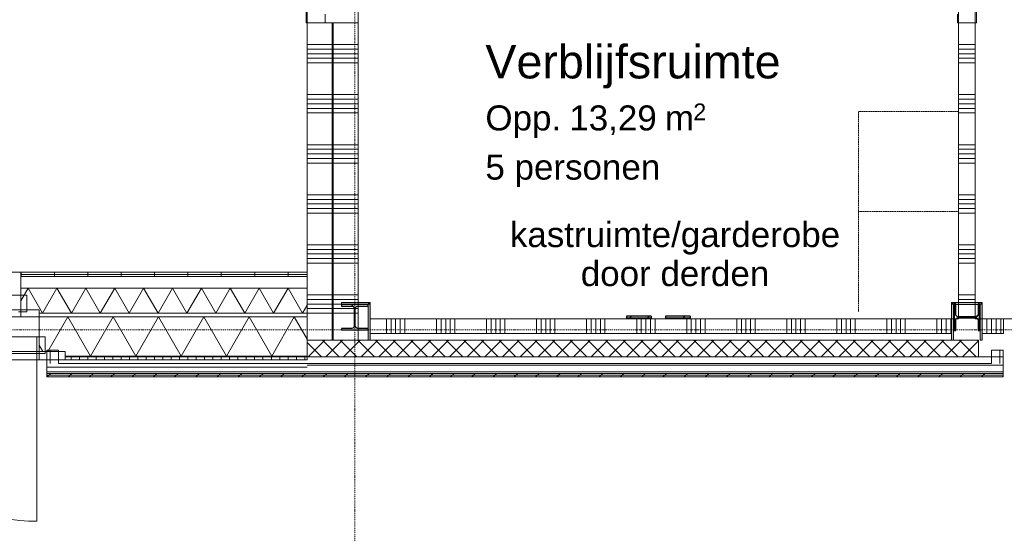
# Model space of a CAD drawing. Extents: x 0 to 92550, y 0 to 59400.
# Tile 48 of 87: x 48730 to 54633, y 10281 to 13359. Entities that reach past the tile are written whole.
import ezdxf
from ezdxf.xclip import XClip

# ---------------------------------------------------------------- set-up
doc = ezdxf.new("R2010")
doc.units = 0
doc.header["$MEASUREMENT"] = 0
doc.header["$XCLIPFRAME"] = 0
for name, pattern in [('Streep-punt fijn', [1251.000023, 626.000023, -312.5, 0, -312.5]), ('Streeplijn fijn', [234.119993, 155.999994, -78.119999]), ('Wipeout_Contour', [100000, 0, -100000])]:
    doc.linetypes.add(name, pattern=pattern)
for name, color, linetype in [('ZZ 21 Buitenwand algemeen', 7, 'Continuous'), ('ZZ 21 Buitenwand spouwblad baksteen', 7, 'Continuous'), ('ZZ 21 Buitenwand spouwblad hsb', 7, 'Continuous'), ('ZZ 22 Binnenwand metal stud', 7, 'Continuous'), ('ZZ 28 HDC staalconstructies', 7, 'Continuous'), ('ZZ 41 Buitenwandafwerking gevelhout', 7, 'Continuous'), ('ZZ 42 Aftimmerwerk algemeen', 7, 'Continuous'), ('ZZ 42 Binnenwandafwerking voorzetwand', 7, 'Continuous'), ('ZZ 72 Vaste inrichting', 7, 'Continuous'), ('ZZ A Stramien', 7, 'Continuous'), ('ZZ Info_tekst Algemeen', 7, 'Continuous'), ('ZZ Zone Gebruiksruimten', 7, 'Continuous')]:
    doc.layers.add(name, color=color, linetype=linetype)
doc.styles.add('GENERATED_STYLE_1', font='arial.ttf')
pattern_1 = [(90, (5738.87, 6500), (-200, 0), [])]
pattern_2 = [(45, (5738.87, 6500), (-63.63961, 63.63961), [])]
pattern_3 = [(45, (5738.87, 6500), (-159.099, 159.099), []), (45, (5685.83, 6553.03), (-159.099, 159.099), [])]

# ---------------------------------------------------------------- blocks, each defined once
blk = doc.blocks.new('*X35')
at = {"layer": 'ZZ 21 Buitenwand spouwblad hsb', "color": 7, "linetype": 'Continuous', "lineweight": 5, "ltscale": 0.01}
for p, q in [((48899.8, 11370), (49019.9, 11578)), ((49155.6, 11343), (49019.9, 11578)), ((49155.6, 11343), (49291.3, 11578)), ((49427, 11343), (49291.3, 11578)), ((49427, 11343), (49562.6, 11578)), ((49698.3, 11343), (49562.6, 11578)), ((49698.3, 11343), (49834, 11578)), ((49969.7, 11343), (49834, 11578)), ((49969.7, 11343), (50105.3, 11578)), ((50241, 11343), (50105.3, 11578)), ((50241, 11343), (50376.7, 11578)), ((50453.9, 11444.4), (50376.7, 11578)), ((48868.7, 11370), (48846.9, 11407.8))]:
    blk.add_line(p, q, dxfattribs=at)
blk = doc.blocks.new('*X39')
at = {"layer": 'ZZ 22 Binnenwand metal stud', "color": 7, "linetype": 'Continuous', "lineweight": 5, "ltscale": 0.01}
for p, q in [((50608.9, 13209.7), (50675.3, 13209.7)), ((50608.9, 13182.3), (50675.3, 13182.3)), ((50675.3, 13209.7), (50758.9, 13209.7)), ((50675.3, 13182.3), (50758.9, 13182.3)), ((50608.9, 13154.9), (50675.3, 13154.9)), ((50608.9, 13127.4), (50675.3, 13127.4)), ((50675.3, 13154.9), (50758.9, 13154.9)), ((50675.3, 13127.4), (50758.9, 13127.4)), ((50608.9, 13100), (50675.3, 13100)), ((50675.3, 13100), (50758.9, 13100)), ((50608.9, 12909.7), (50675.3, 12909.7)), ((50608.9, 12882.3), (50675.3, 12882.3)), ((50675.3, 12909.7), (50758.9, 12909.7)), ((50675.3, 12882.3), (50758.9, 12882.3)), ((50608.9, 12854.9), (50675.3, 12854.9)), ((50608.9, 12827.4), (50675.3, 12827.4)), ((50675.3, 12854.9), (50758.9, 12854.9)), ((50675.3, 12827.4), (50758.9, 12827.4)), ((50608.9, 12800), (50675.3, 12800)), ((50675.3, 12800), (50758.9, 12800)), ((50608.9, 12609.7), (50675.3, 12609.7)), ((50608.9, 12582.3), (50675.3, 12582.3)), ((50675.3, 12609.7), (50758.9, 12609.7)), ((50675.3, 12582.3), (50758.9, 12582.3)), ((50608.9, 12554.9), (50675.3, 12554.9)), ((50608.9, 12527.4), (50675.3, 12527.4)), ((50675.3, 12554.9), (50758.9, 12554.9)), ((50675.3, 12527.4), (50758.9, 12527.4)), ((50608.9, 12500), (50675.3, 12500)), ((50675.3, 12500), (50758.9, 12500)), ((50608.9, 12309.7), (50675.3, 12309.7)), ((50608.9, 12282.3), (50675.3, 12282.3)), ((50675.3, 12309.7), (50758.9, 12309.7)), ((50675.3, 12282.3), (50758.9, 12282.3)), ((50608.9, 12254.9), (50675.3, 12254.9)), ((50608.9, 12227.4), (50675.3, 12227.4)), ((50675.3, 12254.9), (50758.9, 12254.9)), ((50675.3, 12227.4), (50758.9, 12227.4)), ((50608.9, 12200), (50675.3, 12200)), ((50675.3, 12200), (50758.9, 12200)), ((50608.9, 12009.7), (50675.3, 12009.7)), ((50608.9, 11982.3), (50675.3, 11982.3)), ((50675.3, 12009.7), (50758.9, 12009.7)), ((50675.3, 11982.3), (50758.9, 11982.3)), ((50608.9, 11954.9), (50675.3, 11954.9)), ((50608.9, 11927.4), (50675.3, 11927.4)), ((50675.3, 11954.9), (50758.9, 11954.9)), ((50675.3, 11927.4), (50758.9, 11927.4)), ((50608.9, 11900), (50675.3, 11900)), ((50675.3, 11900), (50758.9, 11900)), ((50608.9, 11709.7), (50675.3, 11709.7)), ((50675.3, 11709.7), (50758.9, 11709.7)), ((50608.9, 11682.3), (50675.3, 11682.3)), ((50608.9, 11654.9), (50675.3, 11654.9)), ((50675.3, 11682.3), (50758.9, 11682.3)), ((50675.3, 11654.9), (50758.9, 11654.9)), ((50608.9, 11627.4), (50675.3, 11627.4)), ((50608.9, 11600), (50675.3, 11600)), ((50675.3, 11627.4), (50758.9, 11627.4)), ((50675.3, 11600), (50758.9, 11600))]:
    blk.add_line(p, q, dxfattribs=at)
blk = doc.blocks.new('*X43')
at = {"layer": 'ZZ 22 Binnenwand metal stud', "color": 7, "linetype": 'Continuous', "lineweight": 5, "ltscale": 0.01}
for p, q in [((50453.9, 13209.7), (50603.9, 13209.7)), ((50453.9, 13182.3), (50603.9, 13182.3)), ((50453.9, 13154.9), (50603.9, 13154.9)), ((50453.9, 13127.4), (50603.9, 13127.4)), ((50453.9, 13100), (50603.9, 13100)), ((50453.9, 12909.7), (50603.9, 12909.7)), ((50453.9, 12882.3), (50603.9, 12882.3)), ((50453.9, 12854.9), (50603.9, 12854.9)), ((50453.9, 12827.4), (50603.9, 12827.4)), ((50453.9, 12800), (50603.9, 12800)), ((50453.9, 12609.7), (50603.9, 12609.7)), ((50453.9, 12582.3), (50603.9, 12582.3)), ((50453.9, 12554.9), (50603.9, 12554.9)), ((50453.9, 12527.4), (50603.9, 12527.4)), ((50453.9, 12500), (50603.9, 12500)), ((50453.9, 12309.7), (50603.9, 12309.7)), ((50453.9, 12282.3), (50603.9, 12282.3)), ((50453.9, 12254.9), (50603.9, 12254.9)), ((50453.9, 12227.4), (50603.9, 12227.4)), ((50453.9, 12200), (50603.9, 12200)), ((50453.9, 12009.7), (50603.9, 12009.7)), ((50453.9, 11982.3), (50603.9, 11982.3)), ((50453.9, 11954.9), (50603.9, 11954.9)), ((50453.9, 11927.4), (50603.9, 11927.4)), ((50453.9, 11900), (50603.9, 11900)), ((50453.9, 11709.7), (50603.9, 11709.7)), ((50453.9, 11682.3), (50603.9, 11682.3)), ((50453.9, 11654.9), (50603.9, 11654.9)), ((50453.9, 11627.4), (50603.9, 11627.4)), ((50453.9, 11600), (50603.9, 11600))]:
    blk.add_line(p, q, dxfattribs=at)
blk = doc.blocks.new('*X65')
at = {"layer": 'ZZ 22 Binnenwand metal stud', "color": 7, "linetype": 'Continuous', "lineweight": 5, "ltscale": 0.01}
for p, q in [((54358.9, 13209.7), (54458.9, 13209.7)), ((54358.9, 13182.3), (54458.9, 13182.3)), ((54358.9, 13154.9), (54458.9, 13154.9)), ((54358.9, 13127.4), (54458.9, 13127.4)), ((54358.9, 13100), (54458.9, 13100)), ((54358.9, 12909.7), (54458.9, 12909.7)), ((54358.9, 12882.3), (54458.9, 12882.3)), ((54358.9, 12854.9), (54458.9, 12854.9)), ((54358.9, 12827.4), (54458.9, 12827.4)), ((54358.9, 12800), (54458.9, 12800)), ((54358.9, 12609.7), (54458.9, 12609.7)), ((54358.9, 12582.3), (54458.9, 12582.3)), ((54358.9, 12554.9), (54458.9, 12554.9)), ((54358.9, 12527.4), (54458.9, 12527.4)), ((54358.9, 12500), (54458.9, 12500)), ((54358.9, 12309.7), (54458.9, 12309.7)), ((54358.9, 12282.3), (54458.9, 12282.3)), ((54358.9, 12254.9), (54458.9, 12254.9)), ((54358.9, 12227.4), (54458.9, 12227.4)), ((54358.9, 12200), (54458.9, 12200)), ((54358.9, 12009.7), (54458.9, 12009.7)), ((54358.9, 11982.3), (54458.9, 11982.3)), ((54358.9, 11954.9), (54458.9, 11954.9)), ((54358.9, 11927.4), (54458.9, 11927.4)), ((54358.9, 11900), (54458.9, 11900)), ((54358.9, 11709.7), (54458.9, 11709.7)), ((54358.9, 11682.3), (54458.9, 11682.3))]:
    blk.add_line(p, q, dxfattribs=at)
blk = doc.blocks.new('*X151')
at = {"layer": 'ZZ 22 Binnenwand metal stud', "color": 7, "linetype": 'Continuous', "lineweight": 5, "ltscale": 0.01}
for p, q in [((50929.1, 11492.9), (50929.1, 11567)), ((50956.6, 11492.9), (50956.6, 11567)), ((50984, 11492.9), (50984, 11567)), ((51011.4, 11492.9), (51011.4, 11567)), ((51038.9, 11492.9), (51038.9, 11567)), ((51229.1, 11492.9), (51229.1, 11567)), ((51256.6, 11492.9), (51256.6, 11567)), ((51284, 11492.9), (51284, 11567)), ((51311.4, 11492.9), (51311.4, 11567)), ((51338.9, 11492.9), (51338.9, 11567)), ((51529.1, 11492.9), (51529.1, 11567)), ((51556.6, 11492.9), (51556.6, 11567)), ((51584, 11492.9), (51584, 11567)), ((51611.4, 11492.9), (51611.4, 11567)), ((51638.9, 11492.9), (51638.9, 11567)), ((51829.1, 11492.9), (51829.1, 11567)), ((51856.6, 11492.9), (51856.6, 11567)), ((51884, 11492.9), (51884, 11567)), ((51911.4, 11492.9), (51911.4, 11567)), ((51938.9, 11492.9), (51938.9, 11567)), ((52129.1, 11492.9), (52129.1, 11567)), ((52156.6, 11492.9), (52156.6, 11567)), ((52184, 11492.9), (52184, 11567)), ((52211.4, 11492.9), (52211.4, 11567)), ((52238.9, 11492.9), (52238.9, 11567)), ((52429.1, 11492.9), (52429.1, 11567)), ((52456.6, 11492.9), (52456.6, 11567)), ((52484, 11492.9), (52484, 11567)), ((52511.4, 11492.9), (52511.4, 11567)), ((52538.9, 11492.9), (52538.9, 11567)), ((52729.1, 11492.9), (52729.1, 11567)), ((52756.6, 11492.9), (52756.6, 11567)), ((52784, 11492.9), (52784, 11567)), ((52811.4, 11492.9), (52811.4, 11567)), ((52838.9, 11492.9), (52838.9, 11567)), ((53029.1, 11492.9), (53029.1, 11567)), ((53056.6, 11492.9), (53056.6, 11567)), ((53084, 11492.9), (53084, 11567)), ((53111.4, 11492.9), (53111.4, 11567)), ((53138.9, 11492.9), (53138.9, 11567)), ((53329.1, 11492.9), (53329.1, 11567)), ((53356.6, 11492.9), (53356.6, 11567)), ((53384, 11492.9), (53384, 11567)), ((53411.4, 11492.9), (53411.4, 11567)), ((53438.9, 11492.9), (53438.9, 11567)), ((53629.1, 11492.9), (53629.1, 11567)), ((53656.6, 11492.9), (53656.6, 11567)), ((53684, 11492.9), (53684, 11567)), ((53711.4, 11492.9), (53711.4, 11567)), ((53738.9, 11492.9), (53738.9, 11567)), ((53929.1, 11492.9), (53929.1, 11567)), ((53956.6, 11492.9), (53956.6, 11567)), ((53984, 11492.9), (53984, 11567)), ((54011.4, 11492.9), (54011.4, 11567)), ((54038.9, 11492.9), (54038.9, 11567)), ((54229.1, 11492.9), (54229.1, 11567)), ((54256.6, 11492.9), (54256.6, 11567)), ((54284, 11492.9), (54284, 11567)), ((54311.4, 11492.9), (54311.4, 11567)), ((50929.1, 11479), (50929.1, 11492.9)), ((50956.6, 11479), (50956.6, 11492.9)), ((50984, 11479), (50984, 11492.9)), ((51011.4, 11479), (51011.4, 11492.9)), ((51038.9, 11479), (51038.9, 11492.9)), ((51229.1, 11479), (51229.1, 11492.9)), ((51256.6, 11479), (51256.6, 11492.9)), ((51284, 11479), (51284, 11492.9)), ((51311.4, 11479), (51311.4, 11492.9)), ((51338.9, 11479), (51338.9, 11492.9)), ((51529.1, 11479), (51529.1, 11492.9)), ((51556.6, 11479), (51556.6, 11492.9)), ((51584, 11479), (51584, 11492.9)), ((51611.4, 11479), (51611.4, 11492.9)), ((51638.9, 11479), (51638.9, 11492.9)), ((51829.1, 11479), (51829.1, 11492.9)), ((51856.6, 11479), (51856.6, 11492.9)), ((51884, 11479), (51884, 11492.9)), ((51911.4, 11479), (51911.4, 11492.9)), ((51938.9, 11479), (51938.9, 11492.9)), ((52129.1, 11479), (52129.1, 11492.9)), ((52156.6, 11479), (52156.6, 11492.9)), ((52184, 11479), (52184, 11492.9)), ((52211.4, 11479), (52211.4, 11492.9)), ((52238.9, 11479), (52238.9, 11492.9)), ((52429.1, 11479), (52429.1, 11492.9)), ((52456.6, 11479), (52456.6, 11492.9)), ((52484, 11479), (52484, 11492.9)), ((52511.4, 11479), (52511.4, 11492.9)), ((52538.9, 11479), (52538.9, 11492.9)), ((52729.1, 11479), (52729.1, 11492.9)), ((52756.6, 11479), (52756.6, 11492.9)), ((52784, 11479), (52784, 11492.9)), ((52811.4, 11479), (52811.4, 11492.9)), ((52838.9, 11479), (52838.9, 11492.9)), ((53029.1, 11479), (53029.1, 11492.9)), ((53056.6, 11479), (53056.6, 11492.9)), ((53084, 11479), (53084, 11492.9)), ((53111.4, 11479), (53111.4, 11492.9)), ((53138.9, 11479), (53138.9, 11492.9)), ((53329.1, 11479), (53329.1, 11492.9)), ((53356.6, 11479), (53356.6, 11492.9)), ((53384, 11479), (53384, 11492.9)), ((53411.4, 11479), (53411.4, 11492.9)), ((53438.9, 11479), (53438.9, 11492.9)), ((53629.1, 11479), (53629.1, 11492.9)), ((53656.6, 11479), (53656.6, 11492.9)), ((53684, 11479), (53684, 11492.9)), ((53711.4, 11479), (53711.4, 11492.9)), ((53738.9, 11479), (53738.9, 11492.9)), ((53929.1, 11479), (53929.1, 11492.9)), ((53956.6, 11479), (53956.6, 11492.9)), ((53984, 11479), (53984, 11492.9)), ((54011.4, 11479), (54011.4, 11492.9)), ((54038.9, 11479), (54038.9, 11492.9)), ((54229.1, 11479), (54229.1, 11492.9)), ((54256.6, 11479), (54256.6, 11492.9)), ((54284, 11479), (54284, 11492.9)), ((54311.4, 11479), (54311.4, 11492.9))]:
    blk.add_line(p, q, dxfattribs=at)
blk = doc.blocks.new('*X198')
at = {"layer": 'ZZ 22 Binnenwand metal stud', "color": 7, "linetype": 'Continuous', "lineweight": 5, "ltscale": 0.01}
for p, q in [((54529.1, 11492.9), (54529.1, 11567)), ((54556.6, 11492.9), (54556.6, 11567)), ((54584, 11492.9), (54584, 11567)), ((54611.4, 11492.9), (54611.4, 11567)), ((54529.1, 11479), (54529.1, 11492.9)), ((54556.6, 11479), (54556.6, 11492.9)), ((54584, 11479), (54584, 11492.9)), ((54611.4, 11479), (54611.4, 11492.9))]:
    blk.add_line(p, q, dxfattribs=at)
blk = doc.blocks.new('*X211')
at = {"layer": 'ZZ 42 Binnenwandafwerking voorzetwand', "color": 7, "linetype": 'Continuous', "lineweight": 5, "ltscale": 0.01}
for p, q in [((48736.9, 11674.7), (48780.3, 11750)), ((48866.9, 11600), (48780.3, 11750)), ((48866.9, 11600), (48953.5, 11750)), ((49040.1, 11600), (48953.5, 11750)), ((49040.1, 11600), (49126.7, 11750)), ((49213.3, 11600), (49126.7, 11750)), ((49213.3, 11600), (49299.9, 11750)), ((49386.5, 11600), (49299.9, 11750)), ((49386.5, 11600), (49473.1, 11750)), ((49559.8, 11600), (49473.1, 11750)), ((49559.8, 11600), (49646.4, 11750)), ((49733, 11600), (49646.4, 11750)), ((49733, 11600), (49819.6, 11750)), ((49906.2, 11600), (49819.6, 11750)), ((49906.2, 11600), (49992.8, 11750)), ((50079.4, 11600), (49992.8, 11750)), ((50079.4, 11600), (50166, 11750)), ((50252.6, 11600), (50166, 11750)), ((50252.6, 11600), (50339.2, 11750)), ((50425.8, 11600), (50339.2, 11750)), ((50425.8, 11600), (50453.9, 11648.7))]:
    blk.add_line(p, q, dxfattribs=at)
blk = doc.blocks.new('Drawing_1_1', base_point=(5738.9, 6500))
at = {"layer": 'ZZ 21 Buitenwand algemeen', "linetype": 'Continuous', "lineweight": 0, "true_color": 0x000000}
h = blk.add_hatch(dxfattribs=at)
h.set_pattern_fill('415_Isolatie_ruit_0001', color=18, style=0, pattern_type=2)
h.set_pattern_definition([(45, (5738.87, 6500), (-53.03301, 53.03301), []), (135, (5738.87, 6500), (53.03301, 53.03301), [])])
h.paths.add_polyline_path([(50453.9, 11439), (50453.9, 11339), (54478.9, 11339), (54478.9, 11439)])
at = {"layer": 'ZZ 21 Buitenwand spouwblad hsb', "linetype": 'Continuous', "lineweight": 0, "true_color": 0x7f7f7f}
blk.add_hatch(color=8, dxfattribs=at).paths.add_polyline_path([(49003.9, 11339), (50453.9, 11339), (50453.9, 11343), (49003.9, 11343)])
at = {"layer": 'ZZ 28 HDC staalconstructies', "linetype": 'Continuous', "lineweight": 0, "true_color": 0x000000}
h = blk.add_hatch(dxfattribs=at)
h.set_pattern_fill('515_Staal_0001', color=18, style=0, pattern_type=2)
h.set_pattern_definition([(315, (50658.87, 11500), (159.1, 159.1), []), (315, (50605.83, 11446.97), (159.1, 159.1), [])])
h.paths.add_polyline_path([(50818.9, 11500), (50818.9, 11509), (50756.9, 11509, -0.414214), (50741.9, 11524), (50741.9, 11628, -0.414214), (50756.9, 11643), (50818.9, 11643), (50818.9, 11652), (50658.9, 11652), (50658.9, 11643), (50720.9, 11643, -0.414214), (50735.9, 11628), (50735.9, 11524, -0.414214), (50720.9, 11509), (50658.9, 11509), (50658.9, 11500)])
h = blk.add_hatch(dxfattribs=at)
h.set_pattern_fill('515_Staal_0001', color=18, style=0, pattern_type=2)
h.set_pattern_definition([(225, (54332.87, 11656), (-159.1, 159.1), []), (225, (54279.83, 11709.03), (-159.1, 159.1), [])])
h.paths.add_polyline_path([(54475.9, 11558), (54475.9, 11496), (54484.9, 11496), (54484.9, 11656), (54475.9, 11656), (54475.9, 11594, -0.414214), (54460.9, 11579), (54356.9, 11579, -0.414214), (54341.9, 11594), (54341.9, 11656), (54332.9, 11656), (54332.9, 11496), (54341.9, 11496), (54341.9, 11558, -0.414214), (54356.9, 11573), (54460.9, 11573, -0.414214)])
h = blk.add_hatch(dxfattribs=at)
h.set_pattern_fill('515_Staal_0001', color=18, style=0, pattern_type=2)
h.set_pattern_definition(pattern_3)
h.paths.add_polyline_path([(52516, 11582), (52368.5, 11582), (52368.5, 11570), (52516, 11570)])
h = blk.add_hatch(dxfattribs=at)
h.set_pattern_fill('515_Staal_0001', color=18, style=0, pattern_type=2)
h.set_pattern_definition(pattern_3)
h.paths.add_polyline_path([(52749.3, 11582), (52601.7, 11582), (52601.7, 11570), (52749.3, 11570)])
at = {"layer": 'ZZ 42 Aftimmerwerk algemeen', "linetype": 'Continuous', "lineweight": 0, "true_color": 0x7f7f7f}
for points in [[(50818.9, 11664), (50658.9, 11664), (50658.9, 11652), (50818.9, 11652)], [(50818.9, 11652), (50830.9, 11664), (50818.9, 11664)], [(50818.9, 11652), (50830.9, 11652), (50830.9, 11664)], [(50818.9, 11652), (50818.9, 11439), (50830.9, 11439), (50830.9, 11652)], [(54328.9, 11652), (54316.9, 11664), (54316.9, 11652)], [(54328.9, 11664), (54316.9, 11664), (54328.9, 11652)], [(54316.9, 11652), (54316.9, 11439), (54328.9, 11439), (54328.9, 11652)], [(54328.9, 11652), (54488.9, 11652), (54488.9, 11664), (54328.9, 11664)], [(54488.9, 11664), (54328.9, 11664), (54328.9, 11652), (54488.9, 11652)], [(54488.9, 11652), (54500.9, 11664), (54488.9, 11664)], [(54488.9, 11652), (54500.9, 11652), (54500.9, 11664)], [(54488.9, 11652), (54488.9, 11439), (54500.9, 11439), (54500.9, 11652)]]:
    blk.add_hatch(color=8, dxfattribs=at).paths.add_polyline_path(points)
at = {"layer": 'ZZ 42 Binnenwandafwerking voorzetwand', "linetype": 'Continuous', "lineweight": 0, "true_color": 0x000000}
h = blk.add_hatch(dxfattribs=at)
h.set_pattern_fill('930_Lijnen_vert_200_0001', color=18, style=0, pattern_type=2)
h.set_pattern_definition(pattern_1)
h.paths.add_polyline_path([(48736.9, 11845), (48736.9, 11832.5), (50453.9, 11832.5), (50453.9, 11845)])
h = blk.add_hatch(dxfattribs=at)
h.set_pattern_fill('930_Lijnen_vert_200_0001', color=18, style=0, pattern_type=2)
h.set_pattern_definition(pattern_1)
h.paths.add_polyline_path([(48736.9, 11820), (50453.9, 11820), (50453.9, 11832.5), (48736.9, 11832.5)])
at = {"layer": 'ZZ 21 Buitenwand algemeen', "color": 7, "linetype": 'Continuous', "lineweight": 15, "ltscale": 0.01}
blk.add_line((54478.9, 11339), (54478.9, 11439), dxfattribs=at)
blk.add_line((54478.9, 11339), (54478.9, 11439), dxfattribs=at)
at = {"layer": 'ZZ 21 Buitenwand algemeen', "color": 7, "linetype": 'Continuous', "lineweight": 15, "ltscale": 0.01, "flags": 128}
for points in [[(54478.9, 11439), (50453.9, 11439)], [(50453.9, 11339), (50453.9, 11439)], [(50453.9, 11339), (54478.9, 11339)]]:
    blk.add_lwpolyline(points, dxfattribs=at)
at = {"layer": 'ZZ 21 Buitenwand spouwblad hsb', "color": 7, "linetype": 'Continuous', "lineweight": 5, "ltscale": 0.01}
for p, q in [((48846.9, 11370), (48846.9, 11578)), ((48846.9, 11343), (48846.9, 11578)), ((48846.9, 11339), (48846.9, 11343)), ((48846.9, 11321), (48846.9, 11339))]:
    blk.add_line(p, q, dxfattribs=at)
at = {"layer": 'ZZ 21 Buitenwand spouwblad hsb', "color": 7, "linetype": 'Continuous', "lineweight": 9, "ltscale": 0.01}
for p, q in [((49003.9, 11343), (50453.9, 11343)), ((49003.9, 11339), (50453.9, 11339))]:
    blk.add_line(p, q, dxfattribs=at)
at = {"layer": 'ZZ 21 Buitenwand spouwblad hsb', "color": 7, "linetype": 'Continuous', "lineweight": 9, "ltscale": 0.01, "flags": 128}
blk.add_lwpolyline([(50453.9, 11578), (48846.9, 11578)], dxfattribs=at)
at = {"layer": 'ZZ 21 Buitenwand spouwblad hsb', "color": 7, "linetype": 'Continuous', "lineweight": 5, "ltscale": 0.01, "flags": 128}
for points in [[(50453.9, 11343), (50453.9, 11578)], [(50453.9, 11339), (50453.9, 11343)]]:
    blk.add_lwpolyline(points, dxfattribs=at)
at = {"layer": 'ZZ 22 Binnenwand metal stud', "color": 7, "linetype": 'Continuous', "lineweight": 9, "ltscale": 0.01}
for p, q in [((50446.9, 13341), (50446.9, 13408)), ((54465.9, 13341), (54465.9, 13408)), ((50560.9, 13341), (50446.9, 13341)), ((50560.9, 13391), (50560.9, 13341)), ((54351.9, 13391), (54351.9, 13341)), ((54351.9, 13341), (54465.9, 13341))]:
    blk.add_line(p, q, dxfattribs=at)
at = {"layer": 'ZZ 22 Binnenwand metal stud', "color": 7, "linetype": 'Continuous', "lineweight": 15, "ltscale": 0.01}
for p, q in [((50453.9, 13341), (50560.9, 13341)), ((50453.9, 13341), (50560.9, 13341)), ((50453.9, 13341), (50560.9, 13341)), ((50560.9, 13341), (50603.9, 13341)), ((50560.9, 13341), (50603.9, 13341)), ((50603.9, 11439), (50603.9, 13341)), ((50608.9, 11439), (50608.9, 13341)), ((50608.9, 13341), (50758.9, 13341)), ((50608.9, 13341), (50758.9, 13341)), ((54458.9, 13341), (54358.9, 13341)), ((54458.9, 13341), (54358.9, 13341)), ((54458.9, 13341), (54358.9, 13341)), ((54628.9, 11479), (54628.9, 11567)), ((54628.9, 11479), (54628.9, 11567))]:
    blk.add_line(p, q, dxfattribs=at)
at = {"layer": 'ZZ 22 Binnenwand metal stud', "color": 7, "linetype": 'Continuous', "lineweight": 5, "ltscale": 0.01}
blk.add_line((50603.9, 13341), (50608.9, 13341), dxfattribs=at)
blk.add_line((50603.9, 13341), (50608.9, 13341), dxfattribs=at)
at = {"layer": 'ZZ 22 Binnenwand metal stud', "color": 7, "linetype": 'Continuous', "lineweight": 15, "ltscale": 0.01, "flags": 128}
for points in [[(50453.9, 13341), (50453.9, 11439)], [(50758.9, 11439), (50758.9, 13341)], [(54358.9, 13341), (54358.9, 11664)], [(54458.9, 11664), (54458.9, 13341)], [(54458.9, 11664), (54358.9, 11664)], [(54316.9, 11567), (50830.9, 11567)], [(50830.9, 11567), (50830.9, 11479)], [(54316.9, 11479), (54316.9, 11567)], [(54628.9, 11567), (54500.9, 11567)], [(54500.9, 11567), (54500.9, 11479)], [(50830.9, 11479), (54316.9, 11479)], [(54500.9, 11479), (54628.9, 11479)], [(50603.9, 11439), (50453.9, 11439)], [(50758.9, 11439), (50608.9, 11439)]]:
    blk.add_lwpolyline(points, dxfattribs=at)
at = {"layer": 'ZZ 22 Binnenwand metal stud', "color": 7, "linetype": 'Continuous', "lineweight": 5, "ltscale": 0.01, "flags": 128}
blk.add_lwpolyline([(50608.9, 11439), (50603.9, 11439)], dxfattribs=at)
at = {"layer": 'ZZ 28 HDC staalconstructies', "color": 7, "linetype": 'Continuous', "lineweight": 25, "ltscale": 0.01}
for p, q in [((52516, 11582), (52368.5, 11582)), ((52368.5, 11582), (52368.5, 11570)), ((52516, 11570), (52368.5, 11570)), ((52516, 11582), (52516, 11570)), ((52749.3, 11582), (52601.7, 11582)), ((52601.7, 11582), (52601.7, 11570)), ((52749.3, 11570), (52601.7, 11570)), ((52749.3, 11582), (52749.3, 11570))]:
    blk.add_line(p, q, dxfattribs=at)
at = {"layer": 'ZZ 28 HDC staalconstructies', "color": 7, "linetype": 'Continuous', "lineweight": 25, "ltscale": 0.01, "flags": 128}
for points in [[(50818.9, 11500), (50818.9, 11509), (50756.9, 11509, -0.414214), (50741.9, 11524), (50741.9, 11628, -0.414214), (50756.9, 11643), (50818.9, 11643), (50818.9, 11652), (50658.9, 11652), (50658.9, 11643), (50720.9, 11643, -0.414214), (50735.9, 11628), (50735.9, 11524, -0.414214), (50720.9, 11509), (50658.9, 11509), (50658.9, 11500)], [(54475.9, 11558), (54475.9, 11496), (54484.9, 11496), (54484.9, 11656), (54475.9, 11656), (54475.9, 11594, -0.414214), (54460.9, 11579), (54356.9, 11579, -0.414214), (54341.9, 11594), (54341.9, 11656), (54332.9, 11656), (54332.9, 11496), (54341.9, 11496), (54341.9, 11558, -0.414214), (54356.9, 11573), (54460.9, 11573, -0.414214)]]:
    blk.add_lwpolyline(points, format="xyb", close=True, dxfattribs=at)
at = {"layer": 'ZZ 41 Buitenwandafwerking gevelhout', "color": 7, "linetype": 'Continuous', "lineweight": 9, "ltscale": 0.01}
for p, q in [((48682.4, 11708.5), (48773.9, 11708.5)), ((48773.9, 11708.5), (48773.9, 11608)), ((48773.9, 11608), (48723.9, 11608)), ((48833.9, 11458.5), (47828.9, 11458.5)), ((48833.9, 11458.5), (48792.4, 11458.5)), ((48792.4, 11458.5), (48883.9, 11458.5)), ((48833.9, 11358), (48833.9, 11458.5)), ((48833.9, 11358), (48833.9, 11458.5)), ((47828.9, 11358), (48833.9, 11358)), ((48833.9, 11358), (48833.9, 10353))]:
    blk.add_line(p, q, dxfattribs=at)
at = {"layer": 'ZZ 41 Buitenwandafwerking gevelhout', "color": 7, "linetype": 'Continuous', "lineweight": 5, "ltscale": 0.01}
for p, q in [((48792.4, 11458.5), (46865.4, 11458.5)), ((46823.9, 11358), (48833.9, 11358))]:
    blk.add_line(p, q, dxfattribs=at)
at = {"layer": 'ZZ 41 Buitenwandafwerking gevelhout', "color": 7, "linetype": 'Continuous', "lineweight": 9, "ltscale": 0.01}
blk.add_arc((48833.9, 11358), 1005, 180, 270, dxfattribs=at)
at = {"layer": 'ZZ 42 Aftimmerwerk algemeen', "color": 7, "linetype": 'Continuous', "lineweight": 9, "ltscale": 0.01, "flags": 128}
for points in [[(50818.9, 11664), (50658.9, 11664)], [(50658.9, 11664), (50658.9, 11652)], [(50658.9, 11652), (50818.9, 11652)], [(50830.9, 11664), (50818.9, 11664)], [(50818.9, 11652), (50818.9, 11439)], [(50830.9, 11439), (50830.9, 11664)], [(54316.9, 11664), (54316.9, 11652)], [(54488.9, 11664), (54316.9, 11664)], [(54316.9, 11652), (54316.9, 11439)], [(54488.9, 11664), (54328.9, 11664)], [(54328.9, 11652), (54488.9, 11652)], [(54328.9, 11439), (54328.9, 11652)], [(54328.9, 11652), (54488.9, 11652)], [(54500.9, 11664), (54488.9, 11664)], [(54488.9, 11652), (54488.9, 11439)], [(54500.9, 11439), (54500.9, 11664)], [(50830.9, 11439), (50818.9, 11439)], [(54316.9, 11439), (54328.9, 11439)], [(54500.9, 11439), (54488.9, 11439)]]:
    blk.add_lwpolyline(points, dxfattribs=at)
at = {"layer": 'ZZ 42 Binnenwandafwerking voorzetwand', "color": 7, "linetype": 'Continuous', "lineweight": 9, "ltscale": 0.01}
for p, q in [((48736.9, 11832.5), (48736.9, 11845)), ((48736.9, 11832.5), (48736.9, 11845)), ((50453.9, 11832.5), (48736.9, 11832.5)), ((48736.9, 11820), (48736.9, 11832.5)), ((48736.9, 11820), (48736.9, 11832.5)), ((50453.9, 11820), (48736.9, 11820)), ((50453.9, 11750), (48736.9, 11750)), ((48736.9, 11620), (48736.9, 11750)), ((48736.9, 11600), (48736.9, 11750)), ((48736.9, 11620), (48846.9, 11620)), ((48846.9, 11578), (48846.9, 11620)), ((48846.9, 11600), (50453.9, 11600))]:
    blk.add_line(p, q, dxfattribs=at)
at = {"layer": 'ZZ 42 Binnenwandafwerking voorzetwand', "color": 7, "linetype": 'Continuous', "lineweight": 5, "ltscale": 0.01}
for p, q in [((48736.9, 11750), (48736.9, 11820)), ((48736.9, 11750), (48736.9, 11820)), ((48736.9, 11578), (48736.9, 11600))]:
    blk.add_line(p, q, dxfattribs=at)
at = {"layer": 'ZZ 42 Binnenwandafwerking voorzetwand', "color": 255, "linetype": 'Continuous', "lineweight": 0, "ltscale": 0.01}
blk.add_line((46810.9, 11578), (48846.9, 11578), dxfattribs=at)
at = {"layer": 'ZZ 42 Binnenwandafwerking voorzetwand', "color": 7, "linetype": 'Continuous', "lineweight": 9, "ltscale": 0.01, "flags": 128}
for points in [[(50453.9, 11845), (48736.9, 11845)], [(50453.9, 11832.5), (50453.9, 11845)], [(50453.9, 11820), (50453.9, 11832.5)], [(50453.9, 11600), (50453.9, 11750)], [(48846.9, 11578), (50453.9, 11578)]]:
    blk.add_lwpolyline(points, dxfattribs=at)
at = {"layer": 'ZZ 42 Binnenwandafwerking voorzetwand', "color": 7, "linetype": 'Continuous', "lineweight": 5, "ltscale": 0.01, "flags": 128}
for points in [[(50453.9, 11750), (50453.9, 11820)], [(50453.9, 11578), (50453.9, 11600)]]:
    blk.add_lwpolyline(points, dxfattribs=at)
at = {"layer": 'ZZ 42 Binnenwandafwerking voorzetwand', "color": 7, "linetype": 'Continuous', "lineweight": 9, "ltscale": 0.01, "flags": 128}
blk.add_lwpolyline([(46810.9, 11578), (46810.9, 11620), (48846.9, 11620), (48846.9, 11578)], close=True, dxfattribs=at)
at = {"layer": 'ZZ 72 Vaste inrichting', "color": 174, "linetype": 'Streeplijn fijn', "lineweight": 5, "ltscale": 0.01, "true_color": 0x0000aa, "flags": 128}
for points in [[(53758.9, 11609), (53758.9, 12809), (54358.9, 12809)], [(53758.9, 12209), (54358.9, 12209)]]:
    blk.add_lwpolyline(points, dxfattribs=at)
at = {"layer": 'ZZ A Stramien', "color": 7, "linetype": 'Streep-punt fijn', "lineweight": 9, "ltscale": 0.01}
blk.add_line((8788.9, 11500), (61238.9, 11500), dxfattribs=at)
at = {"layer": 'ZZ Zone Gebruiksruimten', "color": 255, "linetype": 'Continuous', "lineweight": 0, "ltscale": 0.01, "flags": 128}
for points in [[(50453.9, 27850), (44953.9, 27850), (44953.9, 11845), (50453.9, 11845)], [(55958.9, 22700), (54458.9, 22700), (54458.9, 11567), (55958.9, 11567)], [(52258.9, 16500), (50758.9, 16500), (50758.9, 11664), (50830.9, 11664), (50830.9, 11567), (54358.9, 11567), (54358.9, 14375), (52258.9, 14375)]]:
    blk.add_lwpolyline(points, close=True, dxfattribs=at)
at = {"layer": 'ZZ 72 Vaste inrichting', "color": 7, "linetype": 'Continuous', "lineweight": 25, "ltscale": 0.01}
for name in ['*X43', '*X39', '*X65', '*X211', '*X151', '*X198']:
    blk.add_blockref(name, (0, 0), dxfattribs=at)
at = {"layer": 'ZZ Info_tekst Algemeen', "color": 174, "linetype": 'Continuous', "lineweight": 5, "true_color": 0x0000aa, "insert": (52658.9, 12146.1), "char_height": 150, "attachment_point": 2, "line_spacing_factor": 0.933931, "style": 'GENERATED_STYLE_1'}
blk.add_mtext('\\A1;{\\pqc;\\fArial|b0|i0|c0|p0;\\W1.000000;kastruimte/garderobe\\P\\pqc;\\fArial|b0|i0|c0|p0;\\W1.000000;door derden}', dxfattribs=at)
at = {"layer": 'ZZ Zone Gebruiksruimten', "color": 7, "linetype": 'Continuous', "lineweight": 5, "attachment_point": 1, "style": 'GENERATED_STYLE_1'}
for s, insert, char_height in [('\\A1;{\\pql;\\pt0;\\fArial|b0|i0|c0|p0;\\W1.000000;Verblijfsruimte}', (51522.1, 13207), 200), ('\\A1;{\\pql;\\pt0;\\fArial|b0|i0|c0|p0;\\W1.000000;Opp. }', (51522.1, 12845.2), 150), ('\\A1;{\\pql;\\fArial|b0|i0|c0|p0;\\W1.000000;13,29}', (52025.2, 12845.2), 150), ('\\A1;{\\pql;\\fArial|b0|i0|c0|p0;\\W1.000000; m}', (52540, 12845.2), 150), ('\\A1;{\\pql;\\fArial|b0|i0|c0|p0;\\W1.000000;2}', (52768.5, 12856.6), 100), ('\\A1;{\\pql;\\pt0;\\fArial|b0|i0|c0|p0;\\W1.000000;5 personen}', (51522.1, 12550.5), 150)]:
    blk.add_mtext(s, dxfattribs=dict(at, insert=insert, char_height=char_height))
at = {"color": 254, "linetype": 'Wipeout_Contour', "lineweight": 0, "ltscale": 211880.010396}
blk.add_wipeout([(48893.9, 11229), (54626.9, 11229), (54626.9, 11249), (48893.9, 11249)], dxfattribs=at).dxf.layer = 'ZZ 21 Buitenwand spouwblad baksteen'
at = {"layer": 'ZZ 41 Buitenwandafwerking gevelhout', "color": 7, "linetype": 'Continuous', "lineweight": 9, "ltscale": 0.01, "flags": 128}
for points in [[(48893.9, 11218), (50453.9, 11218)], [(50453.9, 11218), (54626.9, 11218)]]:
    blk.add_lwpolyline(points, dxfattribs=at)
at = {"color": 254, "linetype": 'Wipeout_Contour', "lineweight": 0, "ltscale": 211909.861466}
blk.add_wipeout([(48893.9, 11249), (54626.9, 11249), (54626.9, 11299), (48893.9, 11299)], dxfattribs=at).dxf.layer = 'ZZ 21 Buitenwand spouwblad baksteen'
at = {"layer": 'ZZ 21 Buitenwand spouwblad hsb', "linetype": 'Continuous', "lineweight": 0, "true_color": 0x000000}
h = blk.add_hatch(dxfattribs=at)
h.set_pattern_fill('325_Hout_plaatmateriaal__BC', color=18, style=0, pattern_type=2)
h.set_pattern_definition([(90, (5738.867, 6500), (-50, 0), [])])
h.paths.add_polyline_path([(50453.9, 11339), (49003.9, 11339), (49003.9, 11321), (50453.9, 11321)])
at = {"layer": 'ZZ 41 Buitenwandafwerking gevelhout', "linetype": 'Continuous', "lineweight": 0, "true_color": 0x000000}
h = blk.add_hatch(dxfattribs=at)
h.set_pattern_fill('310_Naaldhout__01__0001', color=18, style=0, pattern_type=2)
h.set_pattern_definition(pattern_2)
h.paths.add_polyline_path([(50453.9, 11239), (48893.9, 11239), (48893.9, 11218), (50453.9, 11218)])
h = blk.add_hatch(dxfattribs=at)
h.set_pattern_fill('310_Naaldhout__01__0001', color=18, style=0, pattern_type=2)
h.set_pattern_definition(pattern_2)
h.paths.add_polyline_path([(50453.9, 11239), (50453.9, 11218), (54626.9, 11218), (54626.9, 11239)])
at = {"layer": 'ZZ 21 Buitenwand spouwblad baksteen', "color": 7, "linetype": 'Continuous', "lineweight": 15, "ltscale": 0.01}
for p, q in [((48893.9, 11299), (48893.9, 11249)), ((54626.9, 11249), (54626.9, 11299)), ((48893.9, 11249), (54626.9, 11249)), ((48893.9, 11249), (48893.9, 11229)), ((54626.9, 11249), (54626.9, 11229))]:
    blk.add_line(p, q, dxfattribs=at)
at = {"layer": 'ZZ 21 Buitenwand spouwblad baksteen', "color": 7, "linetype": 'Continuous', "lineweight": 15, "ltscale": 0.01, "flags": 128}
for points in [[(54556.9, 11299), (48963.9, 11299)], [(48893.9, 11229), (54626.9, 11229)]]:
    blk.add_lwpolyline(points, dxfattribs=at)
at = {"layer": 'ZZ 21 Buitenwand spouwblad hsb', "color": 7, "linetype": 'Continuous', "lineweight": 9, "ltscale": 0.01}
blk.add_line((49003.9, 11321), (49003.9, 11370), dxfattribs=at)
at = {"layer": 'ZZ 21 Buitenwand spouwblad hsb', "color": 7, "linetype": 'Continuous', "lineweight": 5, "ltscale": 0.01, "flags": 128}
blk.add_lwpolyline([(50453.9, 11321), (50453.9, 11339)], dxfattribs=at)
at = {"layer": 'ZZ 21 Buitenwand spouwblad hsb', "color": 7, "linetype": 'Continuous', "lineweight": 9, "ltscale": 0.01, "flags": 128}
blk.add_lwpolyline([(49003.9, 11321), (50453.9, 11321)], dxfattribs=at)
at = {"layer": 'ZZ 41 Buitenwandafwerking gevelhout', "color": 7, "linetype": 'Continuous', "lineweight": 5, "ltscale": 0.01}
for p, q in [((48893.9, 11239), (50453.9, 11239)), ((48893.9, 11218), (48893.9, 11239)), ((48893.9, 11218), (48893.9, 11239)), ((50453.9, 11239), (54626.9, 11239)), ((54626.9, 11218), (54626.9, 11239)), ((54626.9, 11218), (54626.9, 11239))]:
    blk.add_line(p, q, dxfattribs=at)
at = {"layer": 'ZZ 41 Buitenwandafwerking gevelhout', "color": 7, "linetype": 'Continuous', "lineweight": 5, "ltscale": 0.01, "flags": 128}
blk.add_lwpolyline([(50453.9, 11321), (50453.9, 11339)], dxfattribs=at)
at = {"layer": 'ZZ A Stramien', "color": 7, "linetype": 'Streep-punt fijn', "lineweight": 9, "ltscale": 0.01}
blk.add_line((50738.9, 6500), (50738.9, 52900), dxfattribs=at)
at = {"color": 254, "linetype": 'Wipeout_Contour', "lineweight": 0, "ltscale": 200804.884755}
blk.add_wipeout([(48893.9, 11379), (48893.9, 11299), (48913.9, 11299), (48913.9, 11379)], dxfattribs=at).dxf.layer = 'ZZ 21 Buitenwand spouwblad baksteen'
at = {"color": 254, "linetype": 'Wipeout_Contour', "lineweight": 0, "ltscale": 223126.02981}
blk.add_wipeout([(54626.9, 11299), (54626.9, 11379), (54606.9, 11379), (54606.9, 11299)], dxfattribs=at).dxf.layer = 'ZZ 21 Buitenwand spouwblad baksteen'
at = {"layer": 'ZZ 41 Buitenwandafwerking gevelhout', "color": 7, "linetype": 'Continuous', "lineweight": 9, "ltscale": 0.01}
for p, q in [((48883.9, 11458.5), (48883.9, 11358)), ((48883.9, 11358), (48833.9, 11358))]:
    blk.add_line(p, q, dxfattribs=at)
at = {"color": 254, "linetype": 'Wipeout_Contour', "lineweight": 0, "ltscale": 200941.27015}
blk.add_wipeout([(48913.9, 11379), (48913.9, 11299), (48963.9, 11299), (48963.9, 11379)], dxfattribs=at).dxf.layer = 'ZZ 21 Buitenwand spouwblad baksteen'
at = {"color": 254, "linetype": 'Wipeout_Contour', "lineweight": 0, "ltscale": 222988.955301}
blk.add_wipeout([(54606.9, 11299), (54606.9, 11379), (54556.9, 11379), (54556.9, 11299)], dxfattribs=at).dxf.layer = 'ZZ 21 Buitenwand spouwblad baksteen'
at = {"layer": 'ZZ 21 Buitenwand spouwblad baksteen', "color": 7, "linetype": 'Continuous', "lineweight": 15, "ltscale": 0.01}
for p, q in [((48913.9, 11379), (48913.9, 11299)), ((54606.9, 11299), (54606.9, 11379))]:
    blk.add_line(p, q, dxfattribs=at)
at = {"layer": 'ZZ 21 Buitenwand spouwblad baksteen', "color": 7, "linetype": 'Continuous', "lineweight": 15, "ltscale": 0.01, "flags": 128}
for points in [[(48893.9, 11379), (48893.9, 11299)], [(48893.9, 11379), (48913.9, 11379)], [(48913.9, 11379), (48963.9, 11379)], [(48963.9, 11299), (48963.9, 11379)], [(54556.9, 11379), (54556.9, 11299)], [(54606.9, 11379), (54556.9, 11379)], [(54626.9, 11379), (54606.9, 11379)], [(54626.9, 11299), (54626.9, 11379)]]:
    blk.add_lwpolyline(points, dxfattribs=at)
at = {"layer": 'ZZ 21 Buitenwand spouwblad hsb', "color": 7, "linetype": 'Continuous', "lineweight": 9, "ltscale": 0.01}
blk.add_line((48846.9, 11370), (49003.9, 11370), dxfattribs=at)
at = {"layer": 'ZZ 21 Buitenwand spouwblad hsb', "color": 255, "linetype": 'Continuous', "lineweight": 0, "ltscale": 0.01}
blk.add_line((46653.9, 11321), (49003.9, 11321), dxfattribs=at)
at = {"layer": 'ZZ 21 Buitenwand spouwblad hsb', "color": 7, "linetype": 'Continuous', "lineweight": 9, "ltscale": 0.01, "flags": 128}
blk.add_lwpolyline([(46653.9, 11321), (46653.9, 11370), (49003.9, 11370), (49003.9, 11321)], close=True, dxfattribs=at)
at = {"layer": 'ZZ 41 Buitenwandafwerking gevelhout', "color": 7, "linetype": 'Continuous', "lineweight": 5, "ltscale": 0.01}
for p, q in [((54626.9, 11289), (54626.9, 11339)), ((54626.9, 11289), (54626.9, 11339)), ((48893.9, 11277), (48893.9, 11321)), ((48893.9, 11277), (48893.9, 11321)), ((48893.9, 11277), (50453.9, 11277)), ((48893.9, 11239), (48893.9, 11277)), ((48893.9, 11239), (48893.9, 11277)), ((50453.9, 11289), (54626.9, 11289)), ((54626.9, 11239), (54626.9, 11289)), ((54626.9, 11239), (54626.9, 11289))]:
    blk.add_line(p, q, dxfattribs=at)
at = {"layer": 'ZZ 41 Buitenwandafwerking gevelhout', "color": 7, "linetype": 'Continuous', "lineweight": 5, "ltscale": 0.01, "flags": 128}
for points in [[(54626.9, 11339), (50453.9, 11339)], [(50453.9, 11321), (48893.9, 11321)]]:
    blk.add_lwpolyline(points, dxfattribs=at)
at = {"layer": 'ZZ 72 Vaste inrichting', "color": 7, "linetype": 'Continuous', "lineweight": 25, "ltscale": 0.01}
blk.add_blockref('*X35', (0, 0), dxfattribs=at)

msp = doc.modelspace()

# ---------------------------------------------------------------- block references
at = {"color": 7, "linetype": 'Continuous', "lineweight": 25, "ltscale": 0.01}
ref = msp.add_blockref('Drawing_1_1', (5738.9, 6500), dxfattribs=at)
XClip(ref).set_block_clipping_path([(1000, 1000), (66950, 58400)])

doc.saveas('drawing.dxf')
